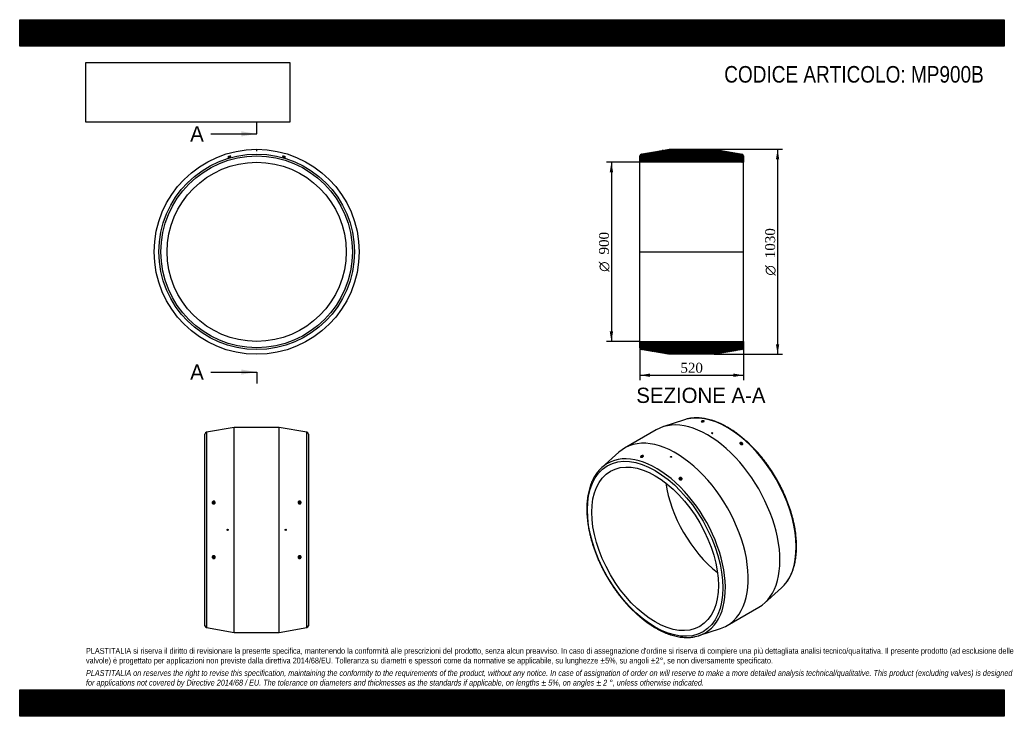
# Model space of a CAD drawing. Header units: millimetres. Extents: x 0 to 4950, y 0 to 3500.
import ezdxf
from ezdxf.enums import TextEntityAlignment as Align
from ezdxf.lldxf.tags import DXFTag

# ---------------------------------------------------------------- set-up
doc = ezdxf.new("R2010")
doc.units = ezdxf.units.MM
doc.header["$LTSCALE"] = 16.666667
for name, color, linetype in [('Default', 7, 'Continuous'), ('DV4_Default', 7, 'Continuous'), ('MP900B', 7, 'Continuous')]:
    doc.layers.add(name, color=color, linetype=linetype)
doc.styles.add('SEACAD_Solid_Edge_ANSI', font='seans.ttf')
doc.styles.add('SEACAD_Solid_Edge_ANSI1_Symbols', font='semeca1.ttf')
doc.styles.add('SEACAD_Times_New_Roman', font='times.ttf')
tags = doc.linetypes.add('CENTER2', pattern=[28.575, 19.05, -3.175, 3.175, -3.175]).pattern_tags.tags
tags[10:11] = [DXFTag(74, 4), DXFTag(75, 0), DXFTag(340, '0'), DXFTag(46, 0.0), DXFTag(50, 0.0), DXFTag(44, 0.0), DXFTag(45, 0.0)]
tags[8:9] = [DXFTag(74, 4), DXFTag(75, 0), DXFTag(340, '0'), DXFTag(46, 0.0), DXFTag(50, 0.0), DXFTag(44, 0.0), DXFTag(45, 0.0)]
tags[6:7] = [DXFTag(74, 4), DXFTag(75, 0), DXFTag(340, '0'), DXFTag(46, 0.0), DXFTag(50, 0.0), DXFTag(44, 0.0), DXFTag(45, 0.0)]
tags[4:5] = [DXFTag(74, 4), DXFTag(75, 0), DXFTag(340, '0'), DXFTag(46, 0.0), DXFTag(50, 0.0), DXFTag(44, 0.0), DXFTag(45, 0.0)]
doc.dimstyles.new('ANSImm', dxfattribs={"dimtxt": 50, "dimasz": 50, "dimexe": 25, "dimexo": 0, "dimgap": 12.5, "dimtad": 1, "dimdsep": 46, "dimtxsty": 'SEACAD_Times_New_Roman', "dimblk1": '_SE_FILLED', "dimblk2": '_SE_FILLED', "dimsah": 1, "dimcen": 25, "dimazin": 0, "dimtfac": 0.85, "dimtdec": 3, "dimtofl": 0, "dimtmove": 0, "dimatfit": 3, "dimfxl": 1, "dimarcsym": 0})
picture_1 = doc.add_image_def('image1.jpg', size_in_pixel=(4302, 1260))

# ---------------------------------------------------------------- blocks, each defined once
blk = doc.blocks.new('SE')
at = {"layer": 'MP900B', "color": 7, "linetype": 'Continuous'}
for p, q in [((1188.4, 2843.6), (1194.4, 2843.6)), ((1188.4, 2843.6), (1188.4, 2843)), ((1194.4, 2843), (1194.4, 2843.6))]:
    blk.add_line(p, q, dxfattribs=at)
for radius in [515, 491.4, 481.6, 450]:
    blk.add_circle((1191.4, 2333.7), radius, dxfattribs=at)
for points, knots in [([(1193.5, 2842.6), (1192.9, 2842.6), (1192.2, 2842.5), (1190.6, 2842.5), (1189.8, 2842.6), (1188.7, 2842.7), (1188.4, 2842.9), (1188.4, 2843), (1188.4, 2843), (1188.4, 2843)], [0, 0, 0, 0, 0.125, 0.125, 0.25, 0.25, 0.375, 0.375, 0.3754717, 0.3754717, 0.3754717, 0.3754717]), ([(1060.2, 2812.7), (1059.6, 2812.4), (1058.2, 2811.8), (1055.5, 2810.9), (1052.6, 2810.1), (1049.9, 2809.6), (1048, 2809.4), (1047, 2809.6), (1047, 2810.1), (1048.2, 2810.9), (1050.3, 2811.9), (1053, 2812.9), (1055.9, 2813.7), (1058.6, 2814.2), (1060.5, 2814.3), (1061.6, 2814.1), (1061.5, 2813.5), (1060.7, 2813), (1060.2, 2812.7)], [0, 0, 0, 0, 0.062534, 0.125139, 0.18777, 0.250364, 0.312829, 0.375238, 0.437594, 0.49998, 0.562516, 0.625135, 0.687799, 0.750397, 0.812847, 0.875224, 0.93759, 1, 1, 1, 1]), ([(1060.7, 2812.8), (1060.5, 2812.9), (1059.8, 2813), (1058.1, 2812.9), (1055.9, 2812.4), (1053.5, 2811.8), (1051.2, 2811), (1049.6, 2810.2), (1048.6, 2809.6), (1048.4, 2809.3), (1048.3, 2809.2)], [0.1257592, 0.1257592, 0.1257592, 0.1257592, 0.1967477, 0.2494715, 0.3120688, 0.3716893, 0.4300003, 0.4942287, 0.5362003, 0.5812715, 0.5812715, 0.5812715, 0.5812715]), ([(1333.8, 2809.5), (1333.1, 2809.5), (1331.5, 2809.8), (1328.7, 2810.5), (1325.9, 2811.3), (1323.4, 2812.3), (1321.7, 2813.2), (1321.1, 2813.8), (1321.5, 2814.2), (1323, 2814.3), (1325.4, 2813.9), (1328.2, 2813.3), (1331.1, 2812.4), (1333.6, 2811.4), (1335.2, 2810.5), (1335.9, 2809.8), (1335.4, 2809.4), (1334.4, 2809.4), (1333.8, 2809.5)], [0, 0, 0, 0, 0.062544, 0.125156, 0.187783, 0.250371, 0.312825, 0.375225, 0.437587, 0.499983, 0.562526, 0.625154, 0.687818, 0.7504, 0.812836, 0.875212, 0.937582, 1, 1, 1, 1]), ([(1334.4, 2809.2), (1334.4, 2809.4), (1334.1, 2809.6), (1333.2, 2810.2), (1331.7, 2810.9), (1329.7, 2811.6), (1327.5, 2812.3), (1325.5, 2812.7), (1323.7, 2813), (1322.6, 2813), (1322.2, 2812.9), (1322.1, 2812.8)], [0.1324356, 0.1324356, 0.1324356, 0.1324356, 0.1777753, 0.2201287, 0.2770279, 0.3294325, 0.3830506, 0.4383476, 0.4886217, 0.5482544, 0.581949, 0.581949, 0.581949, 0.581949])]:
    blk.add_open_spline(points, degree=3, knots=knots, dxfattribs=at)
for points in [[(1194.4, 2843), (1194.4, 2842.9), (1194.1, 2842.7), (1193.5, 2842.6)], [(1047.2, 2809.6), (1047.3, 2809.6), (1047.3, 2809.5), (1047.4, 2809.5)]]:
    blk.add_open_spline(points, degree=3, dxfattribs=at)
blk = doc.blocks.new('SE1')
at = {"layer": 'MP900B', "color": 7, "linetype": 'Continuous'}
for p, q in [((3341.8, 1489.9), (3233.1, 1454.1)), ((3200.4, 1439.5), (3041.3, 1347.7)), ((3478.6, 1423.5), (3478.6, 1423.4)), ((3484.6, 1422.8), (3484.6, 1423.5)), ((3625.5, 1368.7), (3624.9, 1366.8)), ((3628.7, 1365.3), (3629.3, 1367.5)), ((3012.3, 1326.7), (2927, 1250.4)), ((3127.3, 1302.6), (3127.5, 1301.7)), ((3272.1, 1304.3), (3272.1, 1303.6)), ((3278.1, 1304.2), (3278.1, 1304.3)), ((3320, 1192.3), (3319, 1188.9)), ((3322.9, 1188), (3323.9, 1191.2)), ((3744.4, 568.6), (3829.7, 644.9)), ((3556.3, 455.7), (3715.4, 547.5)), ((3414.9, 405.4), (3523.6, 441.1))]:
    blk.add_line(p, q, dxfattribs=at)
for centre, major_axis, ratio, start_param, end_param in [((3457.9, 993.5), (257.5, -446), 0.57735, 0, 3.141593), ((3556.3, 1050.4), (245.7, -425.6), 0.57735, -3.329114, -3.26173), ((3556.3, 1050.4), (245.7, -425.6), 0.57735, 0.18583, 2.954071), ((3298.8, 901.7), (257.5, -446), 0.57735, 0, 3.26173), ((3200.4, 844.9), (-245.7, 425.6), 0.57735, 3.07795, 6.283185), ((3129.3, 1303), (1.95, 0.42), 0.395845, 0, 4.785593), ((3200.4, 844.9), (-245.7, 425.6), 0.57735, 0.063382, 0.187517), ((3200.4, 844.9), (-245.7, 425.6), 0.57735, 0, 0.063382), ((3562.2, 1053.8), (225, -389.7), 0.57735, 4.097957, 5.326821), ((3556.3, 1050.4), (245.7, -425.6), 0.57735, 0.120137, 0.18583), ((3298.8, 901.7), (257.5, -446), 0.57735, 6.163048, 6.283185), ((3200.4, 844.9), (-245.7, 425.6), 0.57735, 2.954686, 3.07795)]:
    blk.add_ellipse(centre, major_axis=major_axis, ratio=ratio, start_param=start_param, end_param=end_param, dxfattribs=at)
for centre, major_axis, ratio in [((3481.6, 1423.5), (-3, 0), 0.57735), ((3627.4, 1368.1), (1.92, -0.56), 0.714124), ((3194.5, 841.5), (240.8, -417), 0.57735), ((3194.5, 841.5), (225, -389.7), 0.57735), ((3275.1, 1304.3), (3, 0), 0.57735), ((3321.9, 1191.7), (-1.92, 0.56), 0.714124)]:
    blk.add_ellipse(centre, major_axis=major_axis, ratio=ratio, dxfattribs=at)
for points, knots in [([(3843.6, 658.9), (3844.2, 659.5), (3847.3, 662.7), (3853, 669.9), (3860.2, 679.7), (3866.9, 690.3), (3873.1, 701.5), (3878.8, 713.2), (3884, 725.5), (3888.6, 738.3), (3892.7, 751.6), (3896.3, 765.4), (3899.3, 779.6), (3901.7, 794.3), (3903.6, 809.4), (3904.8, 824.9), (3905.6, 840.7), (3905.7, 856.9), (3905.3, 873.4), (3904.3, 890.1), (3902.8, 907.1), (3900.6, 924.4), (3898, 941.8), (3894.7, 959.4), (3891, 977.2), (3886.7, 995), (3881.8, 1013), (3876.5, 1031), (3870.6, 1049), (3864.2, 1067), (3857.3, 1085), (3849.9, 1102.9), (3842.1, 1120.8), (3833.8, 1138.5), (3825.1, 1156.1), (3815.9, 1173.6), (3806.3, 1190.8), (3796.3, 1207.8), (3785.9, 1224.5), (3775.2, 1241), (3764.1, 1257.2), (3752.7, 1273), (3740.9, 1288.5), (3728.9, 1303.6), (3716.6, 1318.3), (3704, 1332.5), (3691.1, 1346.3), (3678.1, 1359.7), (3664.9, 1372.5), (3651.4, 1384.8), (3637.8, 1396.6), (3624.1, 1407.8), (3610.3, 1418.5), (3596.4, 1428.5), (3582.4, 1438), (3568.3, 1446.8), (3554.2, 1455), (3540.1, 1462.5), (3526, 1469.4), (3512, 1475.6), (3498, 1481), (3484.1, 1485.8), (3470.3, 1489.9), (3456.7, 1493.3), (3443.2, 1495.9), (3429.9, 1497.8), (3416.7, 1499), (3403.8, 1499.4), (3391.1, 1499.1), (3378.9, 1498), (3368.7, 1496.6), (3363.4, 1495.4), (3361.4, 1495)], [0, 0, 0, 0, 0.002732, 0.017093, 0.031483, 0.045904, 0.060356, 0.074838, 0.089348, 0.103881, 0.118436, 0.133007, 0.147591, 0.162186, 0.176787, 0.191394, 0.206003, 0.220613, 0.235223, 0.249831, 0.264437, 0.279041, 0.293642, 0.30824, 0.322835, 0.337427, 0.352017, 0.366603, 0.381188, 0.39577, 0.41035, 0.424928, 0.439505, 0.454081, 0.468656, 0.48323, 0.497804, 0.512377, 0.526951, 0.541525, 0.5561, 0.570676, 0.585253, 0.599832, 0.614412, 0.628995, 0.643579, 0.658166, 0.672757, 0.68735, 0.701946, 0.716546, 0.731149, 0.745755, 0.760365, 0.774978, 0.789594, 0.804212, 0.818832, 0.833451, 0.848069, 0.862684, 0.877292, 0.891892, 0.90648, 0.921052, 0.935605, 0.950135, 0.964638, 0.979111, 0.993552, 1, 1, 1, 1]), ([(3436.5, 1480.2), (3435.6, 1480.1), (3433.6, 1479.9), (3430.6, 1479.9), (3428.3, 1480.3), (3426.8, 1481), (3426.4, 1481.8), (3427.3, 1482.7), (3429.1, 1483.5), (3431.7, 1484.2), (3434.7, 1484.5), (3437.6, 1484.5), (3440, 1484.1), (3441.5, 1483.5), (3441.8, 1482.6), (3441, 1481.6), (3439.1, 1480.8), (3437.4, 1480.4), (3436.5, 1480.2)], [0, 0, 0, 0, 0.062454, 0.125005, 0.187664, 0.250315, 0.312832, 0.375275, 0.437633, 0.500002, 0.562484, 0.625032, 0.687671, 0.750293, 0.812821, 0.875279, 0.937641, 1, 1, 1, 1]), ([(3440.8, 1481.6), (3440.9, 1481.9), (3440.7, 1482.3), (3439.6, 1482.9), (3437.8, 1483.3), (3435.5, 1483.3), (3433.1, 1483.1), (3430.8, 1482.7), (3429, 1482), (3427.9, 1481.3), (3427.7, 1480.8), (3427.9, 1480.5), (3427.9, 1480.5)], [0.1930153, 0.1930153, 0.1930153, 0.1930153, 0.2491865, 0.3067651, 0.3652379, 0.4250749, 0.4795619, 0.5425153, 0.6006556, 0.6583354, 0.7192397, 0.7327235, 0.7327235, 0.7327235, 0.7327235]), ([(3478.6, 1423.4), (3478.6, 1423), (3478.9, 1422.6), (3480, 1422), (3480.8, 1421.7), (3482.4, 1421.6), (3483.1, 1421.6), (3484.2, 1422), (3484.6, 1422.4), (3484.6, 1422.8)], [0.5010522, 0.5010522, 0.5010522, 0.5010522, 0.625, 0.625, 0.75, 0.75, 0.875, 0.875, 1, 1, 1, 1]), ([(3628.8, 1365.2), (3627.9, 1365.4), (3626, 1366), (3623.4, 1367.5), (3621.6, 1369.5), (3620.7, 1371.5), (3621, 1373.4), (3622.3, 1374.7), (3624.5, 1375.4), (3627.2, 1375.3), (3630.1, 1374.5), (3632.7, 1373), (3634.5, 1371), (3635.4, 1368.9), (3635.1, 1367.1), (3633.7, 1365.7), (3631.5, 1365), (3629.7, 1365.1), (3628.8, 1365.2)], [0, 0, 0, 0, 0.062536, 0.125161, 0.187815, 0.250417, 0.312853, 0.375235, 0.437606, 0.500021, 0.562571, 0.625172, 0.687807, 0.750394, 0.812854, 0.875251, 0.937608, 1, 1, 1, 1]), ([(3630.8, 1365.2), (3631.5, 1365.2), (3632.8, 1365.6), (3633.9, 1366.8), (3634.2, 1368.4), (3633.5, 1370.2), (3631.9, 1371.9), (3629.6, 1373.3), (3627.3, 1373.9), (3625.1, 1374.1), (3623.3, 1373.6), (3622.1, 1372.8), (3621.6, 1371.7), (3621.6, 1370.5), (3622.1, 1369.1), (3623, 1368.1), (3623.7, 1367.5), (3623.9, 1367.3)], [0.0659668, 0.0659668, 0.0659668, 0.0659668, 0.1242529, 0.191133, 0.2504589, 0.3151455, 0.3777736, 0.4395268, 0.5049199, 0.5519297, 0.6116723, 0.6730563, 0.7098181, 0.7607997, 0.806785, 0.8554244, 0.8759287, 0.8759287, 0.8759287, 0.8759287]), ([(3129.6, 1302.3), (3128.7, 1301.9), (3126.7, 1301.5), (3124.1, 1301.4), (3122.3, 1302.1), (3121.3, 1303.3), (3121.6, 1304.8), (3122.9, 1306.6), (3125, 1308.2), (3127.7, 1309.5), (3130.6, 1310.2), (3133.2, 1310.3), (3135, 1309.6), (3136, 1308.4), (3135.7, 1306.8), (3134.5, 1305), (3132.3, 1303.4), (3130.5, 1302.6), (3129.6, 1302.3)], [0, 0, 0, 0, 0.062534, 0.125139, 0.18777, 0.250364, 0.312829, 0.375238, 0.437594, 0.49998, 0.562516, 0.625135, 0.687799, 0.750397, 0.812847, 0.875224, 0.93759, 1, 1, 1, 1]), ([(3134.4, 1305), (3134.7, 1305.4), (3135.1, 1306.1), (3135.1, 1307.3), (3134.4, 1308.3), (3132.8, 1308.8), (3130.6, 1308.7), (3128.4, 1308.2), (3126.3, 1307.3), (3124.4, 1306.1), (3123.2, 1304.8), (3122.6, 1303.6), (3122.6, 1302.6), (3123.1, 1301.9), (3123.7, 1301.6), (3124, 1301.5)], [0.1545811, 0.1545811, 0.1545811, 0.1545811, 0.1967477, 0.2494715, 0.3120688, 0.3716893, 0.4300003, 0.4942287, 0.5362003, 0.6032656, 0.6577604, 0.7018972, 0.7530736, 0.8013762, 0.8357002, 0.8357002, 0.8357002, 0.8357002]), ([(3275.1, 1301.8), (3274.3, 1301.8), (3273.6, 1301.9), (3272.4, 1302.5), (3272.1, 1303), (3272.1, 1303.6), (3272.1, 1303.6), (3272.1, 1303.6)], [0, 0, 0, 0, 0.125, 0.125, 0.25, 0.25, 0.2502278, 0.2502278, 0.2502278, 0.2502278]), ([(3278.1, 1304.2), (3278.1, 1303.6), (3277.8, 1303.1), (3276.7, 1302.2), (3275.9, 1301.9), (3275.1, 1301.8)], [0.7501136, 0.7501136, 0.7501136, 0.7501136, 0.875, 0.875, 1, 1, 1, 1]), ([(2912.7, 1236), (2912.3, 1235.5), (2909.3, 1232.4), (2903.7, 1225.4), (2896.5, 1215.5), (2889.8, 1204.9), (2883.6, 1193.8), (2877.9, 1182), (2872.7, 1169.8), (2868, 1157), (2864, 1143.7), (2860.4, 1129.9), (2857.4, 1115.6), (2855, 1100.9), (2853.1, 1085.8), (2851.9, 1070.4), (2851.1, 1054.5), (2851, 1038.3), (2851.4, 1021.9), (2852.4, 1005.1), (2853.9, 988.1), (2856.1, 970.9), (2858.7, 953.4), (2861.9, 935.8), (2865.7, 918.1), (2870, 900.2), (2874.9, 882.3), (2880.2, 864.3), (2886.1, 846.2), (2892.5, 828.2), (2899.4, 810.2), (2906.7, 792.3), (2914.6, 774.4), (2922.9, 756.7), (2931.6, 739.1), (2940.8, 721.7), (2950.4, 704.4), (2960.4, 687.4), (2970.7, 670.7), (2981.5, 654.2), (2992.6, 638.1), (3004, 622.2), (3015.8, 606.7), (3027.8, 591.7), (3040.1, 577), (3052.7, 562.7), (3065.6, 548.9), (3078.6, 535.6), (3091.8, 522.7), (3105.3, 510.4), (3118.9, 498.6), (3132.6, 487.4), (3146.4, 476.8), (3160.3, 466.7), (3174.3, 457.3), (3188.4, 448.4), (3202.5, 440.2), (3216.6, 432.7), (3230.6, 425.9), (3244.7, 419.7), (3258.7, 414.2), (3272.6, 409.4), (3286.3, 405.3), (3300, 402), (3313.5, 399.3), (3326.8, 397.4), (3340, 396.3), (3352.9, 395.8), (3365.6, 396.1), (3377.8, 397.2), (3388.1, 398.6), (3393.4, 399.8), (3395.4, 400.3)], [0, 0, 0, 0, 0.002123, 0.01649, 0.030885, 0.045312, 0.05977, 0.074257, 0.088772, 0.103311, 0.117871, 0.132448, 0.147038, 0.161638, 0.176245, 0.190857, 0.205472, 0.220087, 0.234703, 0.249316, 0.263928, 0.278537, 0.293144, 0.307747, 0.322348, 0.336945, 0.35154, 0.366133, 0.380722, 0.39531, 0.409896, 0.42448, 0.439062, 0.453643, 0.468224, 0.482803, 0.497382, 0.511962, 0.526541, 0.541121, 0.555701, 0.570282, 0.584865, 0.599449, 0.614035, 0.628623, 0.643213, 0.657806, 0.672401, 0.687, 0.701602, 0.716207, 0.730816, 0.745428, 0.760043, 0.774662, 0.789283, 0.803907, 0.818532, 0.833157, 0.84778, 0.8624, 0.877014, 0.891619, 0.906213, 0.920791, 0.935349, 0.949884, 0.964393, 0.978871, 0.993318, 1, 1, 1, 1]), ([(3322.9, 1187.8), (3321.9, 1187.8), (3319.9, 1188.1), (3317.3, 1189.5), (3315.6, 1191.5), (3314.8, 1193.9), (3315.3, 1196.3), (3316.9, 1198.3), (3319.3, 1199.6), (3322.2, 1200.1), (3325.2, 1199.6), (3327.8, 1198.3), (3329.6, 1196.2), (3330.3, 1193.8), (3329.8, 1191.4), (3328.2, 1189.4), (3325.8, 1188.1), (3323.9, 1187.8), (3322.9, 1187.8)], [0, 0, 0, 0, 0.062544, 0.125156, 0.187783, 0.250371, 0.312825, 0.375225, 0.437587, 0.499983, 0.562526, 0.625154, 0.687818, 0.7504, 0.812836, 0.875212, 0.937582, 1, 1, 1, 1]), ([(3322.8, 1187.9), (3323.4, 1187.9), (3324.9, 1188.1), (3327, 1189.1), (3328.4, 1190.6), (3329, 1192.4), (3328.9, 1194.1), (3328, 1195.9), (3326.5, 1197.3), (3324.6, 1198.2), (3322.3, 1198.6), (3320.1, 1198.3), (3318, 1197.4), (3316.5, 1196), (3315.8, 1194.2), (3315.8, 1192.3), (3316.7, 1190.6), (3318.3, 1189.1), (3320.4, 1188.2), (3322, 1187.9), (3322.8, 1187.9)], [0, 0, 0, 0, 0.048189, 0.109394, 0.177775, 0.220129, 0.277028, 0.329433, 0.383051, 0.438348, 0.488622, 0.548254, 0.603823, 0.659843, 0.719931, 0.772817, 0.830435, 0.886519, 0.941856, 1, 1, 1, 1])]:
    blk.add_open_spline(points, degree=3, knots=knots, dxfattribs=at)
blk = doc.blocks.new('SE2')
at = {"layer": 'MP900B', "color": 7, "linetype": 'Continuous'}
for p, q in [((1078.9, 1451.8), (939.7, 1428.2)), ((1078.9, 421.8), (1078.9, 1451.8)), ((1303.9, 1451.8), (1078.9, 1451.8)), ((1303.9, 421.8), (1303.9, 1451.8)), ((1443, 1428.2), (1303.9, 1451.8)), ((931.4, 455.2), (931.4, 1418.3)), ((939.7, 1428.2), (939.7, 445.4)), ((1443, 445.4), (1443, 1428.2)), ((1451.4, 1418.3), (1451.4, 455.2)), ((973.4, 1073), (973.4, 1069.8)), ((977.4, 1069.8), (977.4, 1073)), ((1405.4, 1073), (1405.4, 1069.8)), ((1409.4, 1069.8), (1409.4, 1073)), ((973.4, 803.8), (973.4, 800.5)), ((977.4, 800.5), (977.4, 803.8)), ((1405.4, 803.8), (1405.4, 800.5)), ((1409.4, 800.5), (1409.4, 803.8)), ((939.7, 445.4), (1078.9, 421.8)), ((1078.9, 421.8), (1303.9, 421.8)), ((1303.9, 421.8), (1443, 445.4))]:
    blk.add_line(p, q, dxfattribs=at)
for centre in [(1045.4, 936.8), (1337.4, 936.8)]:
    blk.add_circle(centre, 3, dxfattribs=at)
for centre, start, end in [((941.4, 1418.3), 99.6197, 180), ((1441.4, 1418.3), 0, 80.3803), ((941.4, 455.2), 180, 260.3803), ((1441.4, 455.2), 279.6197, 0)]:
    blk.add_arc(centre, 10, start, end, dxfattribs=at)
for centre, major_axis, start_param, end_param in [((975.4, 1069.8), (6.5, 0), 0.351407, 2.847747), ((975.4, 1069.8), (-2, 0), 0, 3.141593), ((1407.4, 1069.8), (6.5, 0), 0.292991, 2.807908), ((1407.4, 1069.8), (-2, 0), 0, 3.141593), ((975.4, 803.8), (6.5, 0), 3.404429, 5.917985), ((975.4, 803.8), (-2, 0), 3.141593, 6.283185), ((1407.4, 803.8), (6.5, 0), 3.484423, 5.986596), ((1407.4, 803.8), (-2, 0), 3.141593, 6.283185)]:
    blk.add_ellipse(centre, major_axis=major_axis, ratio=0.961262, start_param=start_param, end_param=end_param, dxfattribs=at)
for centre in [(975.4, 1073), (1407.4, 1073), (975.4, 800.5), (1407.4, 800.5)]:
    blk.add_ellipse(centre, major_axis=(-2, 0), ratio=0.961262, dxfattribs=at)
for points, knots in [([(970.8, 1068), (970, 1068.5), (968.7, 1069.9), (967.7, 1072.6), (968, 1075.5), (969.3, 1078.2), (971.6, 1080.2), (974.5, 1081.2), (977.4, 1081.1), (980.1, 1079.9), (982, 1077.8), (983, 1075.1), (982.7, 1072.2), (981.4, 1069.6), (979.1, 1067.6), (976.3, 1066.6), (973.3, 1066.7), (971.5, 1067.4), (970.8, 1068)], [0, 0, 0, 0, 0.062534, 0.125139, 0.18777, 0.250364, 0.312829, 0.375238, 0.437594, 0.49998, 0.562516, 0.625135, 0.687799, 0.750397, 0.812847, 0.875224, 0.93759, 1, 1, 1, 1]), ([(971.5, 1068.4), (972, 1068), (973.5, 1067.3), (976.3, 1067.2), (978.8, 1068.3), (980.7, 1070.1), (981.8, 1072.2), (982, 1074.7), (981.2, 1076.9), (979.8, 1078.6), (977.7, 1079.7), (975.5, 1080), (973.3, 1079.5), (971.5, 1078.5), (970.1, 1077.2), (968.9, 1075), (968.7, 1072.5), (969.7, 1070), (970.8, 1068.9), (971.5, 1068.4)], [0, 0, 0, 0, 0.051899, 0.125759, 0.196748, 0.249471, 0.312069, 0.371689, 0.43, 0.494229, 0.5362, 0.603266, 0.65776, 0.701897, 0.753074, 0.801376, 0.880721, 0.938662, 1, 1, 1, 1]), ([(1404.3, 1067.5), (1403.4, 1067.9), (1401.8, 1069.1), (1400.2, 1071.6), (1399.7, 1074.5), (1400.4, 1077.3), (1402.2, 1079.6), (1404.7, 1080.9), (1407.6, 1081.2), (1410.5, 1080.5), (1412.9, 1078.7), (1414.6, 1076.2), (1415, 1073.3), (1414.3, 1070.5), (1412.6, 1068.2), (1410, 1066.8), (1407.1, 1066.5), (1405.1, 1067), (1404.3, 1067.5)], [0, 0, 0, 0, 0.062454, 0.125005, 0.187664, 0.250315, 0.312832, 0.375275, 0.437633, 0.500002, 0.562484, 0.625032, 0.687671, 0.750293, 0.812821, 0.875279, 0.937641, 1, 1, 1, 1]), ([(1404.5, 1068.1), (1405.4, 1067.7), (1407.3, 1067.2), (1409.8, 1067.6), (1411.9, 1068.7), (1413.3, 1070.5), (1414, 1072.7), (1413.8, 1075.1), (1412.7, 1077.2), (1410.9, 1078.9), (1408.6, 1079.8), (1406.2, 1079.9), (1403.9, 1079.2), (1402.1, 1077.8), (1401, 1075.8), (1400.7, 1073.6), (1401.2, 1071.4), (1402.5, 1069.4), (1403.8, 1068.5), (1404.5, 1068.1)], [0, 0, 0, 0, 0.071534, 0.136836, 0.188607, 0.249186, 0.306765, 0.365238, 0.425075, 0.479562, 0.542515, 0.600656, 0.658335, 0.71924, 0.772392, 0.829091, 0.885747, 0.938602, 1, 1, 1, 1]), ([(970.5, 794.4), (969.8, 795), (968.5, 796.6), (967.7, 799.4), (968.1, 802.3), (969.5, 804.8), (971.9, 806.4), (974.8, 807.1), (977.7, 806.6), (980.3, 805.1), (982.2, 802.7), (983, 799.9), (982.7, 797), (981.2, 794.6), (978.8, 792.9), (976, 792.3), (973, 792.7), (971.3, 793.7), (970.5, 794.4)], [0, 0, 0, 0, 0.062544, 0.125156, 0.187783, 0.250371, 0.312825, 0.375225, 0.437587, 0.499983, 0.562526, 0.625154, 0.687818, 0.7504, 0.812836, 0.875212, 0.937582, 1, 1, 1, 1]), ([(971.3, 795.3), (971.8, 794.9), (973, 794.1), (975.5, 793.5), (977.8, 793.9), (979.7, 795), (981.1, 796.4), (981.9, 798.4), (981.9, 800.6), (981.2, 802.6), (979.8, 804.4), (977.9, 805.7), (975.6, 806.3), (973.3, 806.1), (971.2, 805.1), (969.7, 803.5), (968.8, 801.4), (968.8, 799.2), (969.6, 797), (970.6, 795.8), (971.3, 795.3)], [0, 0, 0, 0, 0.048189, 0.109394, 0.177775, 0.220129, 0.277028, 0.329433, 0.383051, 0.438348, 0.488622, 0.548254, 0.603823, 0.659843, 0.719931, 0.772817, 0.830435, 0.886519, 0.941856, 1, 1, 1, 1]), ([(1402.6, 793.8), (1401.9, 794.4), (1400.6, 795.8), (1399.7, 798.6), (1400, 801.5), (1401.4, 804.1), (1403.8, 806), (1406.6, 807), (1409.6, 806.8), (1412.2, 805.6), (1414.1, 803.5), (1415, 800.7), (1414.7, 797.8), (1413.3, 795.2), (1410.9, 793.3), (1408.1, 792.3), (1405.1, 792.5), (1403.4, 793.3), (1402.6, 793.8)], [0, 0, 0, 0, 0.062536, 0.125161, 0.187815, 0.250417, 0.312853, 0.375235, 0.437606, 0.500021, 0.562571, 0.625172, 0.687807, 0.750394, 0.812854, 0.875251, 0.937608, 1, 1, 1, 1]), ([(1403.2, 795), (1403.8, 794.5), (1405.3, 793.8), (1407.9, 793.6), (1410.4, 794.4), (1412.5, 796.1), (1413.7, 798.3), (1414, 800.9), (1413.2, 803.3), (1411.7, 805), (1409.6, 806), (1407.3, 806.3), (1405.2, 805.8), (1403.4, 804.8), (1402.1, 803.5), (1401.2, 801.8), (1400.8, 799.9), (1401, 798), (1401.8, 796.3), (1402.6, 795.4), (1403.2, 795)], [0, 0, 0, 0, 0.061871, 0.124253, 0.191133, 0.250459, 0.315145, 0.377774, 0.439527, 0.50492, 0.55193, 0.611672, 0.673056, 0.709818, 0.7608, 0.806785, 0.855424, 0.903173, 0.949714, 1, 1, 1, 1])]:
    blk.add_open_spline(points, degree=3, knots=knots, dxfattribs=at)
blk = doc.blocks.new('SE4')
at = {"color": 7, "linetype": 'Continuous', "style": 'SEACAD_Solid_Edge_ANSI'}
blk.add_text('A', height=76.7, dxfattribs=at).set_placement((857.1, 2964.6), align=Align.TOP_LEFT)
blk = doc.blocks.new('SE5')
at = {"color": 7, "linetype": 'Continuous', "style": 'SEACAD_Solid_Edge_ANSI'}
blk.add_text('A', height=76.7, dxfattribs=at).set_placement((857.1, 1768), align=Align.TOP_LEFT)
blk = doc.blocks.new('SEANNOT_GROUP')
at = {"linetype": 'Continuous'}
blk.add_hatch(color=7, dxfattribs=at).paths.add_polyline_path([(1114.7, 2913.5), (1191.4, 2926.3), (1114.7, 2939)])
at = {"color": 7, "linetype": 'Continuous'}
blk.add_lwpolyline([(961.4, 2926.3), (1191.4, 2926.3)], dxfattribs=at)
blk = doc.blocks.new('SEANNOT_GROUP1')
at = {"linetype": 'Continuous'}
blk.add_hatch(color=7, dxfattribs=at).paths.add_polyline_path([(1114.7, 1716.9), (1191.4, 1729.7), (1114.7, 1742.4)])
at = {"color": 7, "linetype": 'Continuous'}
blk.add_lwpolyline([(961.4, 1729.7), (1191.4, 1729.7)], dxfattribs=at)
blk = doc.blocks.new('SE3')
at = {"layer": 'Default', "color": 7, "linetype": 'CENTER2'}
for p, q in [((1191.4, 2926.3), (1191.4, 2983.8)), ((1191.4, 1729.7), (1191.4, 1672.2))]:
    blk.add_line(p, q, dxfattribs=at)
at = {"layer": 'Default', "color": 7, "linetype": 'CENTER2', "const_width": 0.0001}
blk.add_lwpolyline([(1191.4, 2926.3), (1191.4, 1729.7)], dxfattribs=at)
at = {"layer": 'Default'}
for name in ['SE4', 'SEANNOT_GROUP', 'SE5', 'SEANNOT_GROUP1']:
    blk.add_blockref(name, (0, 0), dxfattribs=at)
blk = doc.blocks.new('SE6')
at = {"layer": 'MP900B', "linetype": 'Continuous'}
h = blk.add_hatch(dxfattribs=at)
h.set_pattern_fill('LINE', scale=0.629921, angle=45, style=0)
edge = h.paths.add_edge_path()
edge.add_line((3235.3, 2843.6), (3229.3, 2843.6))
edge.add_line((3229.3, 2843.6), (3229.3, 2842.5))
edge.add_line((3229.3, 2842.5), (3126.7, 2825.1))
edge.add_arc((3128.3, 2815.2), 10, 99.6197, 180)
edge.add_line((3118.3, 2815.2), (3118.3, 2783.7))
edge.add_line((3118.3, 2783.7), (3638.3, 2783.7))
edge.add_line((3638.3, 2783.7), (3638.3, 2815.2))
edge.add_arc((3628.3, 2815.2), 10, 0, 80.3803)
edge.add_line((3630, 2825.1), (3527.3, 2842.5))
edge.add_line((3527.3, 2842.5), (3527.3, 2843.6))
edge.add_line((3527.3, 2843.6), (3521.3, 2843.6))
edge.add_line((3521.3, 2843.6), (3521.3, 2843.5))
edge.add_line((3521.3, 2843.5), (3490.8, 2848.7))
edge.add_line((3490.8, 2848.7), (3265.8, 2848.7))
edge.add_line((3265.8, 2848.7), (3235.3, 2843.5))
edge.add_line((3235.3, 2843.5), (3235.3, 2843.6))
h = blk.add_hatch(dxfattribs=at)
h.set_pattern_fill('LINE', scale=0.629921, angle=45, style=0)
edge = h.paths.add_edge_path()
edge.add_line((3118.3, 1883.7), (3118.3, 1852.1))
edge.add_arc((3128.3, 1852.1), 10, 180, 260.3803)
edge.add_line((3126.7, 1842.3), (3265.8, 1818.7))
edge.add_line((3265.8, 1818.7), (3490.8, 1818.7))
edge.add_line((3490.8, 1818.7), (3630, 1842.3))
edge.add_arc((3628.3, 1852.1), 10, 279.6197, 360)
edge.add_line((3638.3, 1852.1), (3638.3, 1883.7))
edge.add_line((3638.3, 1883.7), (3118.3, 1883.7))
at = {"layer": 'DV4_Default', "color": 7, "linetype": 'CENTER2'}
blk.add_line((3116.6, 2333.7), (3640.1, 2333.7), dxfattribs=at)
at = {"layer": 'MP900B', "color": 7, "linetype": 'Continuous'}
for p, q in [((3126.7, 2825.1), (3229.3, 2842.5)), ((3235.3, 2843.6), (3229.3, 2843.6)), ((3229.3, 2843.6), (3229.3, 2842.5)), ((3235.3, 2843.5), (3265.8, 2848.7)), ((3235.3, 2843.5), (3235.3, 2843.6)), ((3265.8, 2848.7), (3490.8, 2848.7)), ((3490.8, 2848.7), (3521.3, 2843.5)), ((3527.3, 2843.6), (3521.3, 2843.6)), ((3521.3, 2843.6), (3521.3, 2843.5)), ((3527.3, 2842.5), (3527.3, 2843.6)), ((3527.3, 2842.5), (3630, 2825.1)), ((3118.3, 2783.7), (3118.3, 2815.2)), ((3118.3, 1883.7), (3118.3, 2783.7)), ((3638.3, 2783.7), (3118.3, 2783.7)), ((3638.3, 2815.2), (3638.3, 2783.7)), ((3638.3, 1883.7), (3638.3, 2783.7)), ((3118.3, 1883.7), (3638.3, 1883.7)), ((3118.3, 1852.1), (3118.3, 1883.7)), ((3638.3, 1883.7), (3638.3, 1852.1)), ((3265.8, 1818.7), (3126.7, 1842.3)), ((3630, 1842.3), (3490.8, 1818.7)), ((3490.8, 1818.7), (3265.8, 1818.7))]:
    blk.add_line(p, q, dxfattribs=at)
for centre, start, end in [((3128.3, 2815.2), 99.6197, 180), ((3628.3, 2815.2), 0, 80.3803), ((3128.3, 1852.1), 180, 260.3803), ((3628.3, 1852.1), 279.6197, 0)]:
    blk.add_arc(centre, 10, start, end, dxfattribs=at)
blk = doc.blocks.new('DMBLK7')
at = {"layer": 'Default', "linetype": 'Continuous'}
for points in [[(3168.3, 1705.3), (3168.3, 1721.9), (3118.3, 1713.6)], [(3588.3, 1705.3), (3638.3, 1713.6), (3588.3, 1721.9)]]:
    blk.add_hatch(color=7, dxfattribs=at).paths.add_polyline_path(points)
at = {"layer": 'Default', "color": 7, "linetype": 'Continuous'}
for p, q in [((3118.3, 1867.9), (3118.3, 1688.6)), ((3638.3, 1867.9), (3638.3, 1688.6)), ((3118.3, 1713.6), (3638.3, 1713.6))]:
    blk.add_line(p, q, dxfattribs=at)
at = {"layer": 'Default', "color": 7, "linetype": 'Continuous', "style": 'SEACAD_Times_New_Roman'}
blk.add_text('520', height=50, dxfattribs=at).set_placement((3321.5, 1776.1), align=Align.TOP_LEFT)
blk = doc.blocks.new('_SE_FILLED')
at = {"color": 0}
blk.add_line((0, 0), (-1, 0), dxfattribs=at)
blk.add_solid([(0, 0), (-1, -0.1665), (-1, 0.1665), (0, 0)], dxfattribs=at)
blk = doc.blocks.new('GDimGGroup')
at = {"layer": 'Default', "linetype": 'Continuous'}
for points in [[(3818.5, 2798.7), (3810.2, 2848.7), (3801.9, 2798.7)], [(3818.5, 1868.7), (3801.9, 1868.7), (3810.2, 1818.7)]]:
    blk.add_hatch(color=7, dxfattribs=at).paths.add_polyline_path(points)
at = {"layer": 'Default', "color": 7, "linetype": 'Continuous'}
for p, q in [((3490.8, 2848.7), (3835.2, 2848.7)), ((3810.2, 2848.7), (3810.2, 1818.7)), ((3490.8, 1818.7), (3835.2, 1818.7))]:
    blk.add_line(p, q, dxfattribs=at)
for s, style, p in [('1030', 'SEACAD_Times_New_Roman', (3747.7, 2301.4)), ('O', 'SEACAD_Solid_Edge_ANSI1_Symbols', (3747.7, 2214.3))]:
    blk.add_text(s, height=50, rotation=90, dxfattribs=dict(at, style=style)).set_placement(p, align=Align.TOP_LEFT)
blk = doc.blocks.new('GDimGGroup1')
at = {"layer": 'Default', "linetype": 'Continuous'}
for points in [[(2966.4, 2733.7), (2983.1, 2733.7), (2974.8, 2783.7)], [(2966.4, 1933.7), (2974.8, 1883.7), (2983.1, 1933.7)]]:
    blk.add_hatch(color=7, dxfattribs=at).paths.add_polyline_path(points)
at = {"layer": 'Default', "color": 7, "linetype": 'Continuous'}
for p, q in [((3118.3, 2783.7), (2949.8, 2783.7)), ((2974.8, 2783.7), (2974.8, 1883.7)), ((3118.3, 1883.7), (2949.8, 1883.7))]:
    blk.add_line(p, q, dxfattribs=at)
for s, style, p in [('900', 'SEACAD_Times_New_Roman', (2912.3, 2320.3)), ('O', 'SEACAD_Solid_Edge_ANSI1_Symbols', (2912.3, 2233.3))]:
    blk.add_text(s, height=50, rotation=90, dxfattribs=dict(at, style=style)).set_placement(p, align=Align.TOP_LEFT)

msp = doc.modelspace()

# ---------------------------------------------------------------- hatches: boundary and pattern name
at = {"layer": 'Default', "linetype": 'Continuous'}
h = msp.add_hatch(dxfattribs=at)
h.set_pattern_fill('LINE', scale=0.6299213, angle=45, style=0)
h.paths.add_polyline_path([(4950, 3366.667), (4950, 3500), (0, 3500), (0, 3366.667)])
for points in [[(4950, 3366.667), (4950, 3500), (0, 3500), (0, 3366.667)], [(4950, 0), (4950, 133.333), (0, 133.333), (0, 0)]]:
    msp.add_hatch(color=7, dxfattribs=at).paths.add_polyline_path(points)
h = msp.add_hatch(dxfattribs=at)
h.set_pattern_fill('LINE', scale=0.6299213, angle=45, style=0)
h.paths.add_polyline_path([(4950, 0), (4950, 133.333), (0, 133.333), (0, 0)])

# ---------------------------------------------------------------- linework, layer by layer
at = {"layer": 'Default', "color": 7, "linetype": 'Continuous'}
for p, q in [((0, 3500), (4950, 3500)), ((0, 3366.667), (0, 3500)), ((4950, 3500), (4950, 3366.667)), ((4950, 3366.667), (0, 3366.667)), ((0, 133.333), (4950, 133.333)), ((0, 0), (0, 133.333)), ((4950, 133.333), (4950, 0)), ((4950, 0), (0, 0))]:
    msp.add_line(p, q, dxfattribs=at)

# ---------------------------------------------------------------- block references
at = {"layer": 'Default'}
for name in ['SE3', 'SE', 'SE6', 'GDimGGroup', 'GDimGGroup1', 'SE1', 'SE2']:
    msp.add_blockref(name, (0, 0), dxfattribs=at)

# ---------------------------------------------------------------- texts
at = {"layer": 'Default', "color": 7, "linetype": 'Continuous', "style": 'SEACAD_Solid_Edge_ANSI'}
msp.add_text('SEZIONE A-A', height=76.66667, dxfattribs=at).set_placement((3099.896, 1651.019), align=Align.TOP_LEFT)
at = {"layer": 'Default', "attachment_point": 1}
for s, insert, char_height, width in [('{\\fArial Narrow|b0||i0||c0|p34;\\C7;\\H83.33333333;\\W1.;CODICE ARTICOLO: MP900B}', (3542.004, 3267.225), 83.33333, 1321.65995), ("{\\fArial Narrow|b0||i0||c0|p34;\\C7;\\H29.16666667;\\W1.;PLASTITALIA si riserva il diritto di revisionare la presente specifica, mantenendo la conformità alle prescrizioni del prodotto, senza alcun preavviso. In caso di assegnazione d'ordine si riserva di compiere una più dettagliata analisi tecnico/qualitativa. Il presente prodotto (ad esclusione delle \\P}{\\fArial Narrow|b0||i0||c0|p34;\\C7;\\H29.16666667;\\W1.;valvole) è progettato per applicazioni non previste dalla direttiva 2014/68/EU. Tolleranza su diametri e spessori come da normative se applicabile, su lunghezze ±5%, su angoli ±2°, se non diversamente specificato.\\P}{\\fArial Narrow|b0||i0||c0|p34;\\C7;\\H8.333333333;\\W1.;   \\P}{\\fArial Narrow|b0||i1||c0|p34;\\C7;\\H29.16666667;\\W1.;PLASTITALIA on reserves the right to revise this specification, maintaining the conformity to the requirements of the product, without any notice. In case of assignation of order on will reserve to make a more detailed analysis technical/qualitative. This product (excluding valves) is designed \\P}{\\fArial Narrow|b0||i1||c0|p34;\\C7;\\H29.16666667;\\W1.;for applications not covered by Directive 2014/68 / EU. The tolerance on diameters and thicknesses as the standards if applicable, on lengths ± 5%, on angles ± 2 °, unless otherwise indicated.\\P}", (333.333, 343.373), 29.166667, 4283.33333)]:
    msp.add_mtext(s, dxfattribs=dict(at, insert=insert, char_height=char_height, width=width))

# ---------------------------------------------------------------- dimensions: what is measured, and where the dimension line sits
at = {"layer": 'Default', "color": 7, "linetype": 'Continuous'}
dim = msp.add_linear_dim(base=(3118.347, 1713.604), p1=(3118.347, 1867.911), p2=(3638.347, 1867.911), angle=0, text='\\A1;<>', dimstyle='ANSImm', dxfattribs=at)
dim.commit()
dim.dimension.update_dxf_attribs({"geometry": 'DMBLK7', "text_midpoint": (3378.347, 1713.604), "dimtype": 161})

# ---------------------------------------------------------------- pictures from other files: only their frames are drawn
image = msp.add_image(picture_1, insert=(333.333, 2985.053), size_in_units=(1024.286, 300))
image.dxf.flags = 7

doc.saveas('drawing.dxf')
